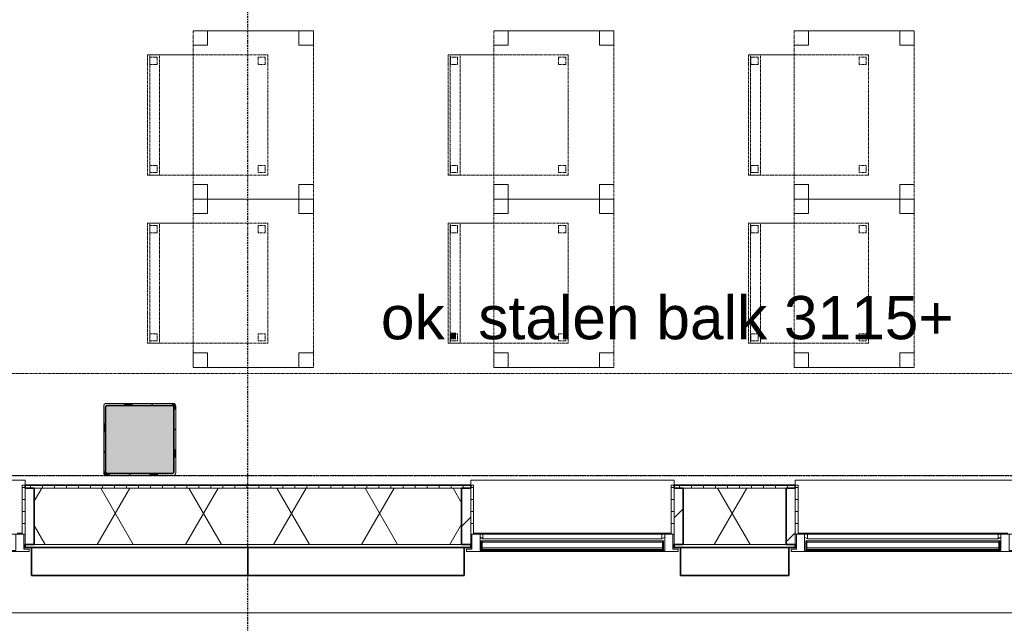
# Model space of a CAD drawing. Header units: millimetres. Extents: x -80560 to 110805, y -11020 to 52719.
# Tile 9 of 182: x 39345 to 43442, y 9385 to 11896. Entities that reach past the tile are written whole.
import ezdxf

# ---------------------------------------------------------------- set-up
doc = ezdxf.new("R2010")
doc.units = ezdxf.units.MM
for name, pattern in [('CENTER2', [20, 8, -4, 4, -4]), ('DASHED2', [6, 4, -2]), ('DASHED2-1', [3, 2, -1])]:
    doc.linetypes.add(name, pattern=pattern)
for name, color, linetype, lineweight in [('A-DETL-HDLN', 90, 'DASHED2', 18), ('A-FLOR-OVHD', 1, 'DASHED2-1', 18), ('A-GENM', 13, 'Continuous', 18), ('A-GLAZ', 151, 'Continuous', 18), ('A-GLAZ-SILL', 1, 'Continuous', 18), ('A-WALL', 113, 'Continuous', 35), ('A-WALL-PATT', 111, 'Continuous', 35), ('G-ANNO-TEXT', 231, 'Continuous', 9), ('I-FURN', 30, 'Continuous', 18), ('S-COLS', 52, 'Continuous', 18), ('S-GRID', 1, 'Continuous', 9)]:
    doc.layers.add(name, color=color, linetype=linetype, lineweight=lineweight)
doc.styles.add('Arial', font='arial.ttf', dxfattribs={"height": 180})
pattern_1 = [(45, (0, 0), (-141.4214, 141.4214), [])]
pattern_2 = [(0, (0, 0), (0, 50), [])]

# ---------------------------------------------------------------- blocks, each defined once
blk = doc.blocks.new('NLRS_28_SCO_UN_staalkolom koker betongevuld_gen_CGA - kolom A-V460-DO_02 tweede verdieping')
at = {"layer": 'S-COLS', "lineweight": 5}
h = blk.add_hatch(dxfattribs=at)
h.set_pattern_fill('FP_170', color=256, style=0, pattern_type=2)
h.set_pattern_definition([(45, (-14950, -10150), (-99.9997, 99.9997), []), (45, (-14865, -10150), (-99.9997, 99.9997), []), (45, (-14860, -10150), (-99.9997, 99.9997), []), (45, (-14855, -10150), (-99.9997, 99.9997), []), (45, (-14850, -10150), (-99.9997, 99.9997), []), (45, (-14845, -10150), (-99.9997, 99.9997), []), (45, (-14840, -10150), (-99.9997, 99.9997), []), (45, (-14835, -10150), (-99.9997, 99.9997), [])])
h.paths.add_polyline_path([(138, -150), (146.5, -146.5), (150, -138), (150, 138), (146.5, 146.5), (138, 150), (-138, 150), (-146.5, 146.5), (-150, 138), (-150, -138), (-146.5, -146.5), (-138, -150)], flags=0)
h.paths.add_polyline_path([(-134, -142), (-139.7, -139.7), (-142, -134), (-142, 134), (-139.7, 139.7), (-134, 142), (134, 142), (139.7, 139.7), (142, 134), (142, -134), (139.7, -139.7), (134, -142)], flags=0)
at = {"layer": 'S-COLS', "lineweight": 9}
blk.add_hatch(color=256, dxfattribs=at).paths.add_polyline_path([(134, -142), (139.7, -139.7), (142, -134), (142, 134), (139.7, 139.7), (134, 142), (-134, 142), (-139.7, 139.7), (-142, 134), (-142, -134), (-139.7, -139.7), (-134, -142)], flags=0)
at = {"layer": 'S-COLS'}
for p, q in [((-150, 138), (-150, -138)), ((-142, -134), (-142, 134)), ((138, 150), (-138, 150)), ((-134, 142), (134, 142)), ((142, 134), (142, -134)), ((150, -138), (150, 138)), ((-138, -150), (138, -150)), ((134, -142), (-134, -142))]:
    blk.add_line(p, q, dxfattribs=at)
at = {"layer": 'S-COLS', "lineweight": 35}
for p, q in [((-142, 134), (-142, -134)), ((134, 142), (-134, 142)), ((142, -134), (142, 134)), ((-134, -142), (134, -142))]:
    blk.add_line(p, q, dxfattribs=at)
at = {"layer": 'S-COLS'}
for centre, radius, start, end in [((-138, 138), 12, 90, 180), ((-134, 134), 8, 90, 180), ((134, 134), 8, 0, 90), ((138, 138), 12, 0, 90), ((-138, -138), 12, 180, 270), ((-134, -134), 8, 180, 270), ((134, -134), 8, 270, 0), ((138, -138), 12, 270, 360)]:
    blk.add_arc(centre, radius, start, end, dxfattribs=at)
at = {"layer": 'S-COLS', "lineweight": 35}
for centre, start, end in [((-134, 134), 90, 180), ((134, 134), 360, 90), ((-134, -134), 180, 270), ((134, -134), 270, 360)]:
    blk.add_arc(centre, 8, start, end, dxfattribs=at)
blk = doc.blocks.new('19112_SW_LeonardoCollege_R2020_rvt-1-DO_02 tweede verdieping')
at = {"color": 9, "lineweight": 9}
blk.add_blockref('NLRS_28_SCO_UN_staalkolom koker betongevuld_gen_CGA - kolom A-V460-DO_02 tweede verdieping', (14950, 10150), dxfattribs=at)
blk = doc.blocks.new('Basic Wall _ 41_WA_n3o_cladding_vertikaal_random_100mm_oorspronkelijk - ___-31301028-DO_02 tweede verdieping')
at = {"layer": 'A-WALL', "lineweight": 18}
for p, q in [((14468, 9701), (14473, 9701)), ((14468, 9699), (14500, 9699)), ((16300, 9699), (16332, 9699)), ((16327, 9701), (16332, 9701)), ((17168, 9701), (17173, 9701)), ((17168, 9699), (17200, 9699)), ((17650, 9699), (17682, 9699)), ((17677, 9701), (17682, 9701)), ((64721, 9429), (11829, 9429))]:
    blk.add_line(p, q, dxfattribs=at)
blk = doc.blocks.new('merk 1800 draaikiep - std-33586350-DO_02 tweede verdieping')
at = {"layer": 'A-GLAZ'}
for p, q in [((-868, 72), (-834, 72)), ((-868, 10), (-868, 72)), ((-834, 72), (-834, 4)), ((-17, 72), (17, 72)), ((-17, 4), (-17, 72)), ((17, 72), (17, 4)), ((834, 72), (868, 72)), ((834, 4), (834, 72)), ((868, 72), (868, 10)), ((-890, 10), (-868, 10)), ((-890, 0), (-890, 10)), ((-834, 4), (-812, 4)), ((-812, 4), (-812, 0)), ((-39, 4), (-17, 4)), ((-39, 0), (-39, 4)), ((17, 4), (39, 4)), ((39, 4), (39, 0)), ((812, 4), (834, 4)), ((812, 0), (812, 4)), ((868, 10), (890, 10)), ((890, 10), (890, 0)), ((-812, 0), (-890, 0)), ((39, 0), (-39, 0)), ((890, 0), (812, 0))]:
    blk.add_line(p, q, dxfattribs=at)
at = {"layer": 'A-GLAZ-SILL'}
for p, q in [((17, 72), (67, 72)), ((784, 72), (834, 72)), ((-812, 4), (-39, 4)), ((-812, 0), (-39, 0)), ((39, 4), (812, 4)), ((39, 0), (812, 0))]:
    blk.add_line(p, q, dxfattribs=at)
blk = doc.blocks.new('merk 900 vast glas - std-31571097-DO_02 tweede verdieping')
at = {"layer": 'A-GLAZ'}
for p, q in [((-362, 0), (-440, 0)), ((-440, 0), (-440, -10)), ((-362, -4), (-362, 0)), ((440, 0), (362, 0)), ((362, 0), (362, -4)), ((440, -10), (440, 0)), ((-440, -10), (-418, -10)), ((-418, -10), (-418, -72)), ((-384, -72), (-384, -4)), ((-384, -4), (-362, -4)), ((362, -4), (384, -4)), ((384, -4), (384, -72)), ((418, -72), (418, -10)), ((418, -10), (440, -10)), ((-418, -72), (-384, -72)), ((384, -72), (418, -72))]:
    blk.add_line(p, q, dxfattribs=at)
at = {"layer": 'A-GLAZ-SILL'}
for p, q in [((362, 0), (-362, 0)), ((362, -4), (-362, -4))]:
    blk.add_line(p, q, dxfattribs=at)
blk = doc.blocks.new('merk 900 draaikiep - std-30819372-DO_02 tweede verdieping')
at = {"layer": 'A-GLAZ'}
for p, q in [((-362, 0), (-440, 0)), ((-440, 0), (-440, -10)), ((-362, -4), (-362, 0)), ((440, 0), (362, 0)), ((362, 0), (362, -4)), ((440, -10), (440, 0)), ((-440, -10), (-418, -10)), ((-418, -10), (-418, -72)), ((-384, -72), (-384, -4)), ((-384, -4), (-362, -4)), ((362, -4), (384, -4)), ((384, -4), (384, -72)), ((418, -72), (418, -10)), ((418, -10), (440, -10)), ((-418, -72), (-384, -72)), ((384, -72), (418, -72))]:
    blk.add_line(p, q, dxfattribs=at)
at = {"layer": 'A-GLAZ-SILL'}
for p, q in [((362, 0), (-362, 0)), ((362, -4), (-362, -4)), ((-334, -72), (-384, -72)), ((384, -72), (334, -72))]:
    blk.add_line(p, q, dxfattribs=at)
blk = doc.blocks.new('NLRS_41_GM_WPB_spouwlat-SH_generiek_ISR - 235x38-V160-DO_02 tweede verdieping')
at = {"layer": 'A-GENM'}
h = blk.add_hatch(dxfattribs=at)
h.set_pattern_fill('FP_68', color=256, style=0, pattern_type=2)
h.set_pattern_definition(pattern_1)
h.paths.add_polyline_path([(16327, 9713), (16327, 9948), (16289, 9948), (16289, 9713)], flags=0)
for p, q in [((16327, 9948), (16289, 9948)), ((16289, 9948), (16289, 9713)), ((16327, 9713), (16327, 9948)), ((16289, 9713), (16327, 9713))]:
    blk.add_line(p, q, dxfattribs=at)
blk = doc.blocks.new('NLRS_41_GM_WPB_spouwlat-SH_generiek_ISR - 235x38-V161-DO_02 tweede verdieping')
at = {"layer": 'A-GENM'}
h = blk.add_hatch(dxfattribs=at)
h.set_pattern_fill('FP_68', color=256, style=0, pattern_type=2)
h.set_pattern_definition(pattern_1)
h.paths.add_polyline_path([(17211, 9713), (17211, 9948), (17173, 9948), (17173, 9713)], flags=0)
for p, q in [((17211, 9948), (17173, 9948)), ((17173, 9948), (17173, 9713)), ((17211, 9713), (17211, 9948)), ((17173, 9713), (17211, 9713))]:
    blk.add_line(p, q, dxfattribs=at)
blk = doc.blocks.new('41_dagkanten_SH_generiek_ISR - 12x204_5-V162-DO_02 tweede verdieping')
at = {"layer": 'A-GENM'}
h = blk.add_hatch(dxfattribs=at)
h.set_pattern_fill('FP_69', color=256, style=0, pattern_type=2)
h.set_pattern_definition(pattern_2)
h.paths.add_polyline_path([(17173, 9756), (17173, 9960.5), (17161, 9960.5), (17161, 9756), (17168, 9756)], flags=0)
for p, q in [((17173, 9960.5), (17161, 9960.5)), ((17161, 9960.5), (17161, 9756)), ((17173, 9756), (17173, 9960.5)), ((17168, 9756), (17173, 9756))]:
    blk.add_line(p, q, dxfattribs=at)
blk = doc.blocks.new('41_dagkanten_SH_generiek_ISR - 12x204_5-V163-DO_02 tweede verdieping')
at = {"layer": 'A-GENM'}
h = blk.add_hatch(dxfattribs=at)
h.set_pattern_fill('FP_69', color=256, style=0, pattern_type=2)
h.set_pattern_definition(pattern_2)
h.paths.add_polyline_path([(16327, 9756), (16339, 9756), (16339, 9960.5), (16327, 9960.5), (16327, 9922.4)], flags=0)
for p, q in [((16339, 9960.5), (16327, 9960.5)), ((16327, 9960.5), (16327, 9756)), ((16339, 9756), (16339, 9960.5)), ((16327, 9756), (16332, 9756))]:
    blk.add_line(p, q, dxfattribs=at)
blk = doc.blocks.new('NLRS_41_GM_WPB_spouwlat-SH_generiek_ISR - 235x38-V192-DO_02 tweede verdieping')
at = {"layer": 'A-GENM'}
h = blk.add_hatch(dxfattribs=at)
h.set_pattern_fill('FP_68', color=256, style=0, pattern_type=2)
h.set_pattern_definition(pattern_1)
h.paths.add_polyline_path([(14511, 9713), (14511, 9948), (14473, 9948), (14473, 9713)], flags=0)
for p, q in [((14511, 9948), (14473, 9948)), ((14473, 9948), (14473, 9713)), ((14511, 9713), (14511, 9948)), ((14473, 9713), (14511, 9713))]:
    blk.add_line(p, q, dxfattribs=at)
blk = doc.blocks.new('41_dagkanten_SH_generiek_ISR - 12x204_5-V193-DO_02 tweede verdieping')
at = {"layer": 'A-GENM'}
h = blk.add_hatch(dxfattribs=at)
h.set_pattern_fill('FP_69', color=256, style=0, pattern_type=2)
h.set_pattern_definition(pattern_2)
h.paths.add_polyline_path([(14473, 9756), (14473, 9960.5), (14461, 9960.5), (14461, 9756), (14468, 9756)], flags=0)
for p, q in [((14473, 9960.5), (14461, 9960.5)), ((14461, 9960.5), (14461, 9756)), ((14473, 9756), (14473, 9960.5)), ((14468, 9756), (14473, 9756))]:
    blk.add_line(p, q, dxfattribs=at)
blk = doc.blocks.new('NLRS_41_GM_WPB_spouwlat-SH_generiek_ISR - 235x38-V195-DO_02 tweede verdieping')
at = {"layer": 'A-GENM'}
h = blk.add_hatch(dxfattribs=at)
h.set_pattern_fill('FP_68', color=256, style=0, pattern_type=2)
h.set_pattern_definition(pattern_1)
h.paths.add_polyline_path([(17677, 9713), (17677, 9948), (17639, 9948), (17639, 9713)], flags=0)
for p, q in [((17677, 9948), (17639, 9948)), ((17639, 9948), (17639, 9713)), ((17677, 9713), (17677, 9948)), ((17639, 9713), (17677, 9713))]:
    blk.add_line(p, q, dxfattribs=at)
blk = doc.blocks.new('41_dagkanten_SH_generiek_ISR - 12x204_5-V198-DO_02 tweede verdieping')
at = {"layer": 'A-GENM'}
h = blk.add_hatch(dxfattribs=at)
h.set_pattern_fill('FP_69', color=256, style=0, pattern_type=2)
h.set_pattern_definition(pattern_2)
h.paths.add_polyline_path([(17677, 9756), (17689, 9756), (17689, 9960.5), (17677, 9960.5), (17677, 9922.4)], flags=0)
for p, q in [((17689, 9960.5), (17677, 9960.5)), ((17677, 9960.5), (17677, 9756)), ((17689, 9756), (17689, 9960.5)), ((17677, 9756), (17682, 9756))]:
    blk.add_line(p, q, dxfattribs=at)
blk = doc.blocks.new('82_tafel1 - tafel 500x700 2-30664860-DO_02 tweede verdieping')
at = {"layer": 'I-FURN', "linetype": 'DASHED2'}
for p, q in [((-350, -250), (-350, 250)), ((-350, 250), (350, 250)), ((350, 250), (-350, 250)), ((-350, 250), (-350, -250)), ((-350, 250), (-350, 190)), ((-290, 250), (-350, 250)), ((-290, 190), (-290, 250)), ((-290, 250), (290, 250)), ((-290, 250), (-290, 190)), ((290, 250), (290, 190)), ((290, 190), (290, 250)), ((350, 250), (290, 250)), ((350, 250), (350, -250)), ((350, -250), (350, 250)), ((350, 190), (350, 250)), ((-350, -190), (-350, 190)), ((-350, 190), (-290, 190)), ((-290, 190), (-350, 190)), ((290, 190), (350, 190)), ((350, 190), (290, 190)), ((350, 190), (350, -190)), ((-290, -190), (-350, -190)), ((-350, -190), (-290, -190)), ((-350, -190), (-350, -250)), ((-290, -250), (-290, -190)), ((-290, -190), (-290, -250)), ((350, -190), (290, -190)), ((290, -190), (290, -250)), ((290, -250), (290, -190)), ((290, -190), (350, -190)), ((350, -250), (350, -190)), ((350, -250), (-350, -250)), ((-350, -250), (350, -250)), ((-350, -250), (-290, -250)), ((290, -250), (-290, -250)), ((290, -250), (350, -250))]:
    blk.add_line(p, q, dxfattribs=at)
blk = doc.blocks.new('82_zitmeubel - stoel 500x500-V57-DO_02 tweede verdieping')
at = {"layer": 'I-FURN', "linetype": 'DASHED2'}
for p, q in [((-192.1, 263), (-192.1, 73)), ((-192.1, 254.1), (-192.1, 263)), ((307.9, 263), (-192.1, 263)), ((307.9, 263), (-192.1, 263)), ((-192.1, 213), (-192.1, 254.1)), ((-192.1, 254.1), (307.9, 254.1)), ((-182.1, 252), (-182.1, 224)), ((-182.1, 224), (-182.1, 252)), ((-153.1, 253), (-181.1, 253)), ((-181.1, 253), (-153.1, 253)), ((-152.1, 224), (-152.1, 252)), ((-152.1, 252), (-152.1, 224)), ((267.9, 252), (267.9, 224)), ((267.9, 224), (267.9, 252)), ((296.9, 253), (268.9, 253)), ((268.9, 253), (296.9, 253)), ((297.9, 224), (297.9, 252)), ((297.9, 252), (297.9, 224)), ((307.9, 73), (307.9, 263)), ((307.9, 263), (307.9, 254.1)), ((307.9, 254.1), (307.9, 213)), ((-192.1, 73), (-192.1, 213)), ((-192.1, 213), (307.9, 213)), ((-181.1, 223), (-153.1, 223)), ((-153.1, 223), (-181.1, 223)), ((268.9, 223), (296.9, 223)), ((296.9, 223), (268.9, 223)), ((307.9, 213), (307.9, 73)), ((-192.1, 73), (-192.1, -237)), ((-192.1, -237), (-192.1, 73)), ((307.9, -237), (307.9, 73)), ((307.9, 73), (307.9, -237)), ((-182.1, -198), (-182.1, -226)), ((-182.1, -226), (-182.1, -198)), ((-153.1, -197), (-181.1, -197)), ((-181.1, -197), (-153.1, -197)), ((-152.1, -226), (-152.1, -198)), ((-152.1, -198), (-152.1, -226)), ((267.9, -198), (267.9, -226)), ((267.9, -226), (267.9, -198)), ((296.9, -197), (268.9, -197)), ((268.9, -197), (296.9, -197)), ((297.9, -226), (297.9, -198)), ((297.9, -198), (297.9, -226)), ((307.9, -237), (-192.1, -237)), ((307.9, -237), (-192.1, -237)), ((-181.1, -227), (-153.1, -227)), ((-153.1, -227), (-181.1, -227)), ((268.9, -227), (296.9, -227)), ((296.9, -227), (268.9, -227))]:
    blk.add_line(p, q, dxfattribs=at)
for centre, start, end in [((-181.1, 252), 90, 180), ((-181.1, 252), 90, 180), ((-153.1, 252), 0, 90), ((-153.1, 252), 0, 90), ((268.9, 252), 90, 180), ((268.9, 252), 90, 180), ((296.9, 252), 0, 90), ((296.9, 252), 0, 90), ((-181.1, 224), 180, 270), ((-181.1, 224), 180, 270), ((-153.1, 224), 270, 0), ((-153.1, 224), 270, 0), ((268.9, 224), 180, 270), ((268.9, 224), 180, 270), ((296.9, 224), 270, 0), ((296.9, 224), 270, 0), ((-181.1, -198), 90, 180), ((-181.1, -198), 90, 180), ((-153.1, -198), 0, 90), ((-153.1, -198), 0, 90), ((268.9, -198), 90, 180), ((268.9, -198), 90, 180), ((296.9, -198), 0, 90), ((296.9, -198), 0, 90), ((-181.1, -226), 180, 270), ((-181.1, -226), 180, 270), ((-153.1, -226), 270, 0), ((-153.1, -226), 270, 0), ((268.9, -226), 180, 270), ((268.9, -226), 180, 270), ((296.9, -226), 270, 0), ((296.9, -226), 270, 0)]:
    blk.add_arc(centre, 1, start, end, dxfattribs=at)
blk = doc.blocks.new('82_zitmeubel - stoel 500x500-V233-DO_02 tweede verdieping')
at = {"layer": 'I-FURN', "linetype": 'DASHED2'}
for p, q in [((-192.1, 263), (-192.1, 73)), ((-192.1, 254.1), (-192.1, 263)), ((307.9, 263), (-192.1, 263)), ((307.9, 263), (-192.1, 263)), ((-192.1, 213), (-192.1, 254.1)), ((-192.1, 254.1), (307.9, 254.1)), ((-182.1, 252), (-182.1, 224)), ((-182.1, 224), (-182.1, 252)), ((-153.1, 253), (-181.1, 253)), ((-181.1, 253), (-153.1, 253)), ((-152.1, 224), (-152.1, 252)), ((-152.1, 252), (-152.1, 224)), ((267.9, 252), (267.9, 224)), ((267.9, 224), (267.9, 252)), ((296.9, 253), (268.9, 253)), ((268.9, 253), (296.9, 253)), ((297.9, 224), (297.9, 252)), ((297.9, 252), (297.9, 224)), ((307.9, 73), (307.9, 263)), ((307.9, 263), (307.9, 254.1)), ((307.9, 254.1), (307.9, 213)), ((-192.1, 73), (-192.1, 213)), ((-192.1, 213), (307.9, 213)), ((-181.1, 223), (-153.1, 223)), ((-153.1, 223), (-181.1, 223)), ((268.9, 223), (296.9, 223)), ((296.9, 223), (268.9, 223)), ((307.9, 213), (307.9, 73)), ((-192.1, 73), (-192.1, -237)), ((-192.1, -237), (-192.1, 73)), ((307.9, -237), (307.9, 73)), ((307.9, 73), (307.9, -237)), ((-182.1, -198), (-182.1, -226)), ((-182.1, -226), (-182.1, -198)), ((-153.1, -197), (-181.1, -197)), ((-181.1, -197), (-153.1, -197)), ((-152.1, -226), (-152.1, -198)), ((-152.1, -198), (-152.1, -226)), ((267.9, -198), (267.9, -226)), ((267.9, -226), (267.9, -198)), ((296.9, -197), (268.9, -197)), ((268.9, -197), (296.9, -197)), ((297.9, -226), (297.9, -198)), ((297.9, -198), (297.9, -226)), ((307.9, -237), (-192.1, -237)), ((307.9, -237), (-192.1, -237)), ((-181.1, -227), (-153.1, -227)), ((-153.1, -227), (-181.1, -227)), ((268.9, -227), (296.9, -227)), ((296.9, -227), (268.9, -227))]:
    blk.add_line(p, q, dxfattribs=at)
for centre, start, end in [((-181.1, 252), 90, 180), ((-181.1, 252), 90, 180), ((-153.1, 252), 0, 90), ((-153.1, 252), 0, 90), ((268.9, 252), 90, 180), ((268.9, 252), 90, 180), ((296.9, 252), 0, 90), ((296.9, 252), 0, 90), ((-181.1, 224), 180, 270), ((-181.1, 224), 180, 270), ((-153.1, 224), 270, 0), ((-153.1, 224), 270, 0), ((268.9, 224), 180, 270), ((268.9, 224), 180, 270), ((296.9, 224), 270, 0), ((296.9, 224), 270, 0), ((-181.1, -198), 90, 180), ((-181.1, -198), 150, 180), ((-181.1, -198), 90, 150), ((-153.1, -198), 0, 90), ((-153.1, -198), 15, 90), ((-153.1, -198), 0, 15), ((268.9, -198), 90, 180), ((268.9, -198), 90, 180), ((296.9, -198), 0, 90), ((296.9, -198), 75, 90), ((296.9, -198), 60, 75), ((296.9, -198), 45, 60), ((296.9, -198), 30, 45), ((296.9, -198), 15, 30), ((296.9, -198), 0, 15), ((-181.1, -226), 180, 270), ((-181.1, -226), 180, 210), ((-181.1, -226), 210, 225), ((-181.1, -226), 225, 270), ((-153.1, -226), 270, 0), ((-153.1, -226), 270, 315), ((-153.1, -226), 315, 330), ((-153.1, -226), 330, 0), ((268.9, -226), 180, 270), ((268.9, -226), 180, 270), ((296.9, -226), 270, 0), ((296.9, -226), 270, 0)]:
    blk.add_arc(centre, 1, start, end, dxfattribs=at)
blk = doc.blocks.new('82_zitmeubel - stoel 500x500-V234-DO_02 tweede verdieping')
at = {"layer": 'I-FURN', "linetype": 'DASHED2'}
for p, q in [((-192.1, 263), (-192.1, 73)), ((-192.1, 254.1), (-192.1, 263)), ((307.9, 263), (-192.1, 263)), ((307.9, 263), (-192.1, 263)), ((-192.1, 213), (-192.1, 254.1)), ((-192.1, 254.1), (307.9, 254.1)), ((-182.1, 252), (-182.1, 224)), ((-182.1, 224), (-182.1, 252)), ((-153.1, 253), (-181.1, 253)), ((-181.1, 253), (-153.1, 253)), ((-152.1, 224), (-152.1, 252)), ((-152.1, 252), (-152.1, 224)), ((267.9, 252), (267.9, 224)), ((267.9, 224), (267.9, 252)), ((296.9, 253), (268.9, 253)), ((268.9, 253), (296.9, 253)), ((297.9, 224), (297.9, 252)), ((297.9, 252), (297.9, 224)), ((307.9, 73), (307.9, 263)), ((307.9, 263), (307.9, 254.1)), ((307.9, 254.1), (307.9, 213)), ((-192.1, 73), (-192.1, 213)), ((-192.1, 213), (307.9, 213)), ((-181.1, 223), (-153.1, 223)), ((-153.1, 223), (-181.1, 223)), ((268.9, 223), (296.9, 223)), ((296.9, 223), (268.9, 223)), ((307.9, 213), (307.9, 73)), ((-192.1, 73), (-192.1, -237)), ((-192.1, -237), (-192.1, 73)), ((307.9, -237), (307.9, 73)), ((307.9, 73), (307.9, -237)), ((-182.1, -198), (-182.1, -226)), ((-182.1, -226), (-182.1, -198)), ((-153.1, -197), (-181.1, -197)), ((-181.1, -197), (-153.1, -197)), ((-152.1, -226), (-152.1, -198)), ((-152.1, -198), (-152.1, -226)), ((267.9, -198), (267.9, -226)), ((267.9, -226), (267.9, -198)), ((296.9, -197), (268.9, -197)), ((268.9, -197), (296.9, -197)), ((297.9, -226), (297.9, -198)), ((297.9, -198), (297.9, -226)), ((307.9, -237), (-192.1, -237)), ((307.9, -237), (-192.1, -237)), ((-181.1, -227), (-153.1, -227)), ((-153.1, -227), (-181.1, -227)), ((268.9, -227), (296.9, -227)), ((296.9, -227), (268.9, -227))]:
    blk.add_line(p, q, dxfattribs=at)
for centre, start, end in [((-181.1, 252), 90, 180), ((-181.1, 252), 90, 180), ((-153.1, 252), 0, 90), ((-153.1, 252), 0, 90), ((268.9, 252), 90, 180), ((268.9, 252), 90, 180), ((296.9, 252), 0, 90), ((296.9, 252), 0, 90), ((-181.1, 224), 180, 270), ((-181.1, 224), 180, 270), ((-153.1, 224), 270, 0), ((-153.1, 224), 270, 0), ((268.9, 224), 180, 270), ((268.9, 224), 180, 270), ((296.9, 224), 270, 0), ((296.9, 224), 270, 0), ((-181.1, -198), 90, 180), ((-181.1, -198), 150, 165), ((-181.1, -198), 165, 180), ((-181.1, -198), 90, 150), ((-153.1, -198), 0, 90), ((-153.1, -198), 75, 90), ((-153.1, -198), 60, 75), ((-153.1, -198), 0, 60), ((268.9, -198), 90, 180), ((268.9, -198), 90, 180), ((296.9, -198), 0, 90), ((296.9, -198), 75, 90), ((296.9, -198), 60, 75), ((296.9, -198), 45, 60), ((296.9, -198), 30, 45), ((296.9, -198), 0, 30), ((-181.1, -226), 180, 270), ((-181.1, -226), 180, 195), ((-181.1, -226), 195, 210), ((-181.1, -226), 210, 225), ((-181.1, -226), 225, 255), ((-181.1, -226), 255, 270), ((-153.1, -226), 270, 0), ((-153.1, -226), 270, 285), ((-153.1, -226), 285, 0), ((268.9, -226), 180, 270), ((268.9, -226), 180, 270), ((296.9, -226), 270, 0), ((296.9, -226), 270, 0)]:
    blk.add_arc(centre, 1, start, end, dxfattribs=at)
blk = doc.blocks.new('82_zitmeubel - stoel 500x500-V235-DO_02 tweede verdieping')
at = {"layer": 'I-FURN', "linetype": 'DASHED2'}
for p, q in [((-192.1, 263), (-192.1, 73)), ((-192.1, 254.1), (-192.1, 263)), ((307.9, 263), (-192.1, 263)), ((307.9, 263), (-192.1, 263)), ((-192.1, 213), (-192.1, 254.1)), ((-192.1, 254.1), (307.9, 254.1)), ((-182.1, 252), (-182.1, 224)), ((-182.1, 224), (-182.1, 252)), ((-153.1, 253), (-181.1, 253)), ((-181.1, 253), (-153.1, 253)), ((-152.1, 224), (-152.1, 252)), ((-152.1, 252), (-152.1, 224)), ((267.9, 252), (267.9, 224)), ((267.9, 224), (267.9, 252)), ((296.9, 253), (268.9, 253)), ((268.9, 253), (296.9, 253)), ((297.9, 224), (297.9, 252)), ((297.9, 252), (297.9, 224)), ((307.9, 73), (307.9, 263)), ((307.9, 263), (307.9, 254.1)), ((307.9, 254.1), (307.9, 213)), ((-192.1, 73), (-192.1, 213)), ((-192.1, 213), (307.9, 213)), ((-181.1, 223), (-153.1, 223)), ((-153.1, 223), (-181.1, 223)), ((268.9, 223), (296.9, 223)), ((296.9, 223), (268.9, 223)), ((307.9, 213), (307.9, 73)), ((-192.1, 73), (-192.1, -237)), ((-192.1, -237), (-192.1, 73)), ((307.9, -237), (307.9, 73)), ((307.9, 73), (307.9, -237)), ((-182.1, -198), (-182.1, -226)), ((-182.1, -226), (-182.1, -198)), ((-153.1, -197), (-181.1, -197)), ((-181.1, -197), (-153.1, -197)), ((-152.1, -226), (-152.1, -198)), ((-152.1, -198), (-152.1, -226)), ((267.9, -198), (267.9, -226)), ((267.9, -226), (267.9, -198)), ((296.9, -197), (268.9, -197)), ((268.9, -197), (296.9, -197)), ((297.9, -226), (297.9, -198)), ((297.9, -198), (297.9, -226)), ((307.9, -237), (-192.1, -237)), ((307.9, -237), (-192.1, -237)), ((-181.1, -227), (-153.1, -227)), ((-153.1, -227), (-181.1, -227)), ((268.9, -227), (296.9, -227)), ((296.9, -227), (268.9, -227))]:
    blk.add_line(p, q, dxfattribs=at)
for centre, start, end in [((-181.1, 252), 90, 180), ((-181.1, 252), 90, 180), ((-153.1, 252), 0, 90), ((-153.1, 252), 0, 90), ((268.9, 252), 90, 180), ((268.9, 252), 90, 180), ((296.9, 252), 0, 90), ((296.9, 252), 0, 90), ((-181.1, 224), 180, 270), ((-181.1, 224), 180, 270), ((-153.1, 224), 270, 0), ((-153.1, 224), 270, 0), ((268.9, 224), 180, 270), ((268.9, 224), 180, 270), ((296.9, 224), 270, 0), ((296.9, 224), 270, 0), ((-181.1, -198), 90, 180), ((-181.1, -198), 90, 180), ((-153.1, -198), 0, 90), ((-153.1, -198), 0, 90), ((268.9, -198), 90, 180), ((268.9, -198), 90, 180), ((296.9, -198), 0, 90), ((296.9, -198), 0, 90), ((-181.1, -226), 180, 270), ((-181.1, -226), 180, 270), ((-153.1, -226), 270, 0), ((-153.1, -226), 270, 345), ((-153.1, -226), 345, 0), ((268.9, -226), 180, 270), ((268.9, -226), 180, 195), ((268.9, -226), 195, 270), ((296.9, -226), 270, 0), ((296.9, -226), 270, 0)]:
    blk.add_arc(centre, 1, start, end, dxfattribs=at)
blk = doc.blocks.new('82_zitmeubel - stoel 500x500-V236-DO_02 tweede verdieping')
at = {"layer": 'I-FURN', "linetype": 'DASHED2'}
for p, q in [((-192.1, 263), (-192.1, 73)), ((-192.1, 254.1), (-192.1, 263)), ((307.9, 263), (-192.1, 263)), ((307.9, 263), (-192.1, 263)), ((-192.1, 213), (-192.1, 254.1)), ((-192.1, 254.1), (307.9, 254.1)), ((-182.1, 252), (-182.1, 224)), ((-182.1, 224), (-182.1, 252)), ((-153.1, 253), (-181.1, 253)), ((-181.1, 253), (-153.1, 253)), ((-152.1, 224), (-152.1, 252)), ((-152.1, 252), (-152.1, 224)), ((267.9, 252), (267.9, 224)), ((267.9, 224), (267.9, 252)), ((296.9, 253), (268.9, 253)), ((268.9, 253), (296.9, 253)), ((297.9, 224), (297.9, 252)), ((297.9, 252), (297.9, 224)), ((307.9, 73), (307.9, 263)), ((307.9, 263), (307.9, 254.1)), ((307.9, 254.1), (307.9, 213)), ((-192.1, 73), (-192.1, 213)), ((-192.1, 213), (307.9, 213)), ((-181.1, 223), (-153.1, 223)), ((-153.1, 223), (-181.1, 223)), ((268.9, 223), (296.9, 223)), ((296.9, 223), (268.9, 223)), ((307.9, 213), (307.9, 73)), ((-192.1, 73), (-192.1, -237)), ((-192.1, -237), (-192.1, 73)), ((307.9, -237), (307.9, 73)), ((307.9, 73), (307.9, -237)), ((-182.1, -198), (-182.1, -226)), ((-182.1, -226), (-182.1, -198)), ((-153.1, -197), (-181.1, -197)), ((-181.1, -197), (-153.1, -197)), ((-152.1, -226), (-152.1, -198)), ((-152.1, -198), (-152.1, -226)), ((267.9, -198), (267.9, -226)), ((267.9, -226), (267.9, -198)), ((296.9, -197), (268.9, -197)), ((268.9, -197), (296.9, -197)), ((297.9, -226), (297.9, -198)), ((297.9, -198), (297.9, -226)), ((307.9, -237), (-192.1, -237)), ((307.9, -237), (-192.1, -237)), ((-181.1, -227), (-153.1, -227)), ((-153.1, -227), (-181.1, -227)), ((268.9, -227), (296.9, -227)), ((296.9, -227), (268.9, -227))]:
    blk.add_line(p, q, dxfattribs=at)
for centre, start, end in [((-181.1, 252), 90, 180), ((-181.1, 252), 90, 180), ((-153.1, 252), 0, 90), ((-153.1, 252), 0, 90), ((268.9, 252), 90, 180), ((268.9, 252), 90, 180), ((296.9, 252), 0, 90), ((296.9, 252), 0, 90), ((-181.1, 224), 180, 270), ((-181.1, 224), 180, 270), ((-153.1, 224), 270, 0), ((-153.1, 224), 270, 0), ((268.9, 224), 180, 270), ((268.9, 224), 180, 270), ((296.9, 224), 270, 0), ((296.9, 224), 270, 0), ((-181.1, -198), 90, 180), ((-181.1, -198), 90, 180), ((-153.1, -198), 0, 90), ((-153.1, -198), 0, 90), ((268.9, -198), 90, 180), ((268.9, -198), 90, 180), ((296.9, -198), 0, 90), ((296.9, -198), 60, 90), ((296.9, -198), 45, 60), ((296.9, -198), 30, 45), ((296.9, -198), 15, 30), ((296.9, -198), 0, 15), ((-181.1, -226), 180, 270), ((-181.1, -226), 180, 210), ((-181.1, -226), 210, 225), ((-181.1, -226), 225, 240), ((-181.1, -226), 240, 255), ((-181.1, -226), 255, 270), ((-153.1, -226), 270, 0), ((-153.1, -226), 270, 285), ((-153.1, -226), 285, 315), ((-153.1, -226), 315, 330), ((-153.1, -226), 330, 345), ((-153.1, -226), 345, 0), ((268.9, -226), 180, 270), ((268.9, -226), 180, 270), ((296.9, -226), 270, 0), ((296.9, -226), 270, 345), ((296.9, -226), 345, 0)]:
    blk.add_arc(centre, 1, start, end, dxfattribs=at)
blk = doc.blocks.new('30_n3o_RT72_glas met glaslat - Type 1-33567359-DO_02 tweede verdieping')
at = {"layer": 'A-GENM'}
for points in [[(349.6, -5), (-379, -5), (-379, -11), (379, -11), (379, -5)], [(349.6, -35), (-379, -35), (-379, -41), (379, -41), (379, -35)]]:
    blk.add_hatch(color=256, dxfattribs=at).paths.add_polyline_path(points, flags=0)
for p, q in [((379, -5), (-379, -5)), ((-379, -5), (-379, -11)), ((-375, -5), (-379, -5)), ((-379, -5), (-379, -41)), ((-379, -11), (379, -11)), ((379, -35), (-379, -35)), ((-379, -35), (-379, -41)), ((-375, -41), (-375, -5)), ((379, -5), (375, -5)), ((375, -5), (375, -41)), ((379, -11), (379, -5)), ((379, -41), (379, -5)), ((379, -41), (379, -35)), ((-379, -41), (379, -41)), ((-379, -41), (-375, -41)), ((375, -41), (379, -41))]:
    blk.add_line(p, q, dxfattribs=at)
blk = doc.blocks.new('DPWP_30_n3o_RT72_glas met glaslat Frame1 - Type 1-33567362-DO_02 tweede verdieping')
at = {"layer": 'A-GENM'}
for p, q in [((-372, -7.8), (-384, -15)), ((-384, -27), (-372, -27)), ((372, -7.8), (-372, -7.8)), ((-372, -7.8), (-372, -27)), ((-372, -27), (-372, -7.8)), ((-372, -27), (372, -27)), ((372, -27), (372, -7.8)), ((384, -15), (372, -7.8)), ((372, -7.8), (372, -27)), ((372, -27), (384, -27))]:
    blk.add_line(p, q, dxfattribs=at)
blk = doc.blocks.new('30_n3o_RT72_glas met glaslat - Type 1-33586359-DO_02 tweede verdieping')
at = {"layer": 'A-GENM'}
for points in [[(-403.5, 35), (403.5, 35), (403.5, 41), (-403.5, 41)], [(-403.5, 5), (403.5, 5), (403.5, 11), (-403.5, 11)]]:
    blk.add_hatch(color=256, dxfattribs=at).paths.add_polyline_path(points, flags=0)
for p, q in [((403.5, 41), (-403.5, 41)), ((-403.5, 41), (-403.5, 35)), ((-399.5, 41), (-403.5, 41)), ((-403.5, 41), (-403.5, 5)), ((-399.5, 5), (-399.5, 41)), ((403.5, 41), (399.5, 41)), ((399.5, 41), (399.5, 5)), ((403.5, 35), (403.5, 41)), ((403.5, 5), (403.5, 41)), ((-403.5, 35), (403.5, 35)), ((403.5, 11), (-403.5, 11)), ((-403.5, 11), (-403.5, 5)), ((-403.5, 5), (403.5, 5)), ((-403.5, 5), (-399.5, 5)), ((399.5, 5), (403.5, 5)), ((403.5, 5), (403.5, 11))]:
    blk.add_line(p, q, dxfattribs=at)
blk = doc.blocks.new('DPWP_30_n3o_RT72_glas met glaslat Frame1 - Type 1-33586362-DO_02 tweede verdieping')
at = {"layer": 'A-GENM'}
for p, q in [((-396.5, 27), (-408.5, 27)), ((-408.5, 15), (-396.5, 7.8)), ((396.5, 27), (-396.5, 27)), ((-396.5, 27), (-396.5, 7.8)), ((-396.5, 7.8), (-396.5, 27)), ((-396.5, 7.8), (396.5, 7.8)), ((396.5, 7.8), (396.5, 27)), ((408.5, 27), (396.5, 27)), ((396.5, 27), (396.5, 7.8)), ((396.5, 7.8), (408.5, 15))]:
    blk.add_line(p, q, dxfattribs=at)
blk = doc.blocks.new('NLRS_42_GM_ISR_vensterbank_kunststeen-SH_generiek_ISR - 220x20-V475-DO_02 tweede verdieping')
at = {"layer": 'A-GENM'}
for p, q in [((-873, 199.5), (-873, 220)), ((-873, 220), (873, 220)), ((873, 220), (873, 199.5)), ((11, 0), (-861, 0)), ((861, 0), (840, 0))]:
    blk.add_line(p, q, dxfattribs=at)
blk = doc.blocks.new('NLRS_42_GM_ISR_vensterbank_kunststeen-SH_generiek_ISR - 220x20-33891784-DO_02 tweede verdieping')
at = {"layer": 'A-GENM'}
for p, q in [((-423, 199.5), (-423, 220)), ((-423, 220), (423, 220)), ((423, 220), (423, 199.5)), ((-390, 0), (-411, 0)), ((411, 0), (390, 0))]:
    blk.add_line(p, q, dxfattribs=at)
blk = doc.blocks.new('NLRS_42_GM_ISR_vensterbank_kunststeen-SH_generiek_ISR - 220x20-V481-DO_02 tweede verdieping')
at = {"layer": 'A-GENM'}
for p, q in [((-423, 199.5), (-423, 220)), ((-423, 220), (423, 220)), ((423, 220), (423, 199.5)), ((411, 0), (-411, 0))]:
    blk.add_line(p, q, dxfattribs=at)

msp = doc.modelspace()

# ---------------------------------------------------------------- hatches: boundary and pattern name
at = {"layer": 'A-WALL-PATT', "lineweight": 18}
h = msp.add_hatch(dxfattribs=at)
h.set_pattern_fill('FP_80', color=256, angle=90, style=0, pattern_type=2)
h.set_pattern_definition([(90, (57640.07, 9701), (-50, -2e-13), [])])
h.paths.add_polyline_path([(77617.8, 9948), (78284.3, 9948), (78284.3, 9960.5), (77617.8, 9960.5)], flags=0)
h.paths.add_polyline_path([(73011.8, 9948), (73171.8, 9948), (73171.8, 9960.5), (72217.8, 9960.5), (72217.8, 9948), (72424.4, 9948)], flags=0)
h.paths.add_polyline_path([(70471.8, 9948), (70471.8, 9960.5), (69517.8, 9960.5), (69517.8, 9948), (70433.8, 9948)], flags=0)
h.paths.add_polyline_path([(67138.3, 9948), (67771.8, 9948), (67771.8, 9960.5), (65917.8, 9960.5), (65917.8, 9948), (66551, 9948)], flags=0)
h.paths.add_polyline_path([(63271.8, 9948), (63271.8, 9960.5), (61417.8, 9960.5), (61417.8, 9948), (63233.8, 9948)], flags=0)
h.paths.add_polyline_path([(56971.8, 9948), (56971.8, 9960.5), (54967.9, 9960.5), (54967.9, 9948), (56933.8, 9948)], flags=0)
h.paths.add_polyline_path([(54083.9, 9948), (54121.9, 9948), (54121.9, 9960.5), (52417.8, 9960.5), (52417.8, 9948), (53923.1, 9948)], flags=0)
h.paths.add_polyline_path([(51426.9, 9948), (51571.8, 9948), (51571.8, 9960.5), (50167.8, 9960.5), (50167.8, 9948), (51280.1, 9948)], flags=0)
h.paths.add_polyline_path([(49283.8, 9948), (49321.8, 9948), (49321.8, 9960.5), (48817.8, 9960.5), (48817.8, 9948), (48930.7, 9948)], flags=0)
h.paths.add_polyline_path([(46171.8, 9948), (46171.8, 9960.5), (44317.8, 9960.5), (44317.8, 9948), (46133.8, 9948)], flags=0)
h.paths.add_polyline_path([(42469.9, 9948), (42571.8, 9948), (42571.8, 9960.5), (42067.8, 9960.5), (42067.8, 9948), (42105.8, 9948)], flags=0)
h.paths.add_polyline_path([(41183.8, 9948), (41221.8, 9948), (41221.8, 9960.5), (39367.8, 9960.5), (39367.8, 9948), (40707.9, 9948)], flags=0)
h.paths.add_polyline_path([(38483.8, 9948), (38521.8, 9948), (38521.8, 9960.5), (37242.8, 9960.5), (37242.8, 9948), (38358.5, 9948)], flags=0)
h = msp.add_hatch(dxfattribs=at)
h.set_pattern_fill('FP_2', color=256, style=0, pattern_type=2)
h.set_pattern_definition([(60, (24894.82, 0), (-274.963, 158.75), []), (120, (24894.82, 0), (-274.963, -158.75), [])])
h.paths.add_polyline_path([(78296.8, 9713), (78296.8, 9948), (77655.8, 9948), (77655.8, 9713), (78284.3, 9713)], flags=0)
h.paths.add_polyline_path([(73133.8, 9713), (73133.8, 9948), (72255.8, 9948), (72255.8, 9713), (73011.8, 9713)], flags=0)
h.paths.add_polyline_path([(70433.8, 9713), (70433.8, 9948), (69555.8, 9948), (69555.8, 9713), (70368.7, 9713)], flags=0)
h.paths.add_polyline_path([(67733.8, 9713), (67733.8, 9948), (65955.8, 9948), (65955.8, 9713), (67725.7, 9713)], flags=0)
h.paths.add_polyline_path([(63026.9, 9713), (63233.8, 9713), (63233.8, 9948), (61455.8, 9948), (61455.8, 9713), (61852.3, 9713)], flags=0)
h.paths.add_polyline_path([(56566.2, 9713), (56933.8, 9713), (56933.8, 9948), (55005.9, 9948), (55005.9, 9713), (55978.8, 9713)], flags=0)
h.paths.add_polyline_path([(53923.1, 9713), (54083.9, 9713), (54083.9, 9948), (52455.8, 9948), (52455.8, 9713), (53629.4, 9713)], flags=0)
h.paths.add_polyline_path([(51280.1, 9713), (51533.8, 9713), (51533.8, 9948), (50205.8, 9948), (50205.8, 9713), (50692.7, 9713)], flags=0)
h.paths.add_polyline_path([(49283.8, 9713), (49283.8, 9948), (48855.8, 9948), (48855.8, 9713), (49224.4, 9713)], flags=0)
h.paths.add_polyline_path([(46133.8, 9713), (46133.8, 9948), (44355.8, 9948), (44355.8, 9713), (45994, 9713)], flags=0)
h.paths.add_polyline_path([(42469.9, 9713), (42533.8, 9713), (42533.8, 9948), (42105.8, 9948), (42105.8, 9713), (42176.2, 9713)], flags=0)
h.paths.add_polyline_path([(38483.8, 9713), (38483.8, 9948), (37007.8, 9948), (37007.8, 9713), (38358.5, 9713)], flags=0)
h.paths.add_polyline_path([(41001.5, 9713), (41183.8, 9713), (41183.8, 9948), (39405.8, 9948), (39405.8, 9713), (40707.9, 9713)], flags=0)
h = msp.add_hatch(dxfattribs=at)
h.set_pattern_fill('FP_79', color=256, style=0, pattern_type=2)
h.set_pattern_definition([(0, (57640.07, 9701), (2e-14, 50), [])])
h.paths.add_polyline_path([(78531.8, 9701), (78531.8, 9713), (77617.8, 9713), (77617.8, 9701), (78297.9, 9701)], flags=0)
h.paths.add_polyline_path([(73171.8, 9701), (73171.8, 9713), (72217.8, 9713), (72217.8, 9701), (73011.8, 9701)], flags=0)
h.paths.add_polyline_path([(70471.8, 9701), (70471.8, 9713), (69517.8, 9713), (69517.8, 9701), (70368.7, 9701)], flags=0)
h.paths.add_polyline_path([(67725.7, 9701), (67771.8, 9701), (67771.8, 9713), (65917.8, 9713), (65917.8, 9701), (67138.3, 9701)], flags=0)
h.paths.add_polyline_path([(63271.8, 9701), (63271.8, 9713), (61417.8, 9713), (61417.8, 9701), (63026.9, 9701)], flags=0)
h.paths.add_polyline_path([(56859.8, 9701), (56971.8, 9701), (56971.8, 9713), (54967.9, 9713), (54967.9, 9701), (56566.2, 9701)], flags=0)
h.paths.add_polyline_path([(54121.9, 9701), (54121.9, 9713), (52417.8, 9713), (52417.8, 9701), (53923.1, 9701)], flags=0)
h.paths.add_polyline_path([(51571.8, 9701), (51571.8, 9713), (50167.8, 9713), (50167.8, 9701), (51280.1, 9701)], flags=0)
h.paths.add_polyline_path([(49321.8, 9701), (49321.8, 9713), (48817.8, 9713), (48817.8, 9701), (49224.4, 9701)], flags=0)
h.paths.add_polyline_path([(45406.6, 9701), (46171.8, 9701), (46171.8, 9713), (44317.8, 9713), (44317.8, 9701), (44819.3, 9701)], flags=0)
h.paths.add_polyline_path([(41001.5, 9701), (41221.8, 9701), (41221.8, 9713), (39367.8, 9713), (39367.8, 9701), (40707.9, 9701)], flags=0)
h.paths.add_polyline_path([(42469.9, 9701), (42571.8, 9701), (42571.8, 9713), (42067.8, 9713), (42067.8, 9701), (42176.2, 9701)], flags=0)
h.paths.add_polyline_path([(38521.8, 9701), (38521.8, 9713), (36995.8, 9713), (36995.8, 9701), (38358.5, 9701)], flags=0)

# ---------------------------------------------------------------- linework, layer by layer
at = {"layer": 'A-DETL-HDLN'}
for p, q in [((34894.8, 10425), (46694.8, 10425)), ((46694.8, 10000), (34894.8, 10000))]:
    msp.add_line(p, q, dxfattribs=at)
at = {"layer": 'A-FLOR-OVHD'}
msp.add_line((78815.8, 9429), (34323.8, 9429), dxfattribs=at)
at = {"layer": 'A-WALL'}
for p, q in [((41221.8, 9960.5), (39367.8, 9960.5)), ((39367.8, 9960.5), (39367.8, 9948)), ((41221.8, 9948), (41221.8, 9960.5)), ((42571.8, 9960.5), (42067.8, 9960.5)), ((42067.8, 9960.5), (42067.8, 9948)), ((42571.8, 9948), (42571.8, 9960.5)), ((39367.8, 9948), (39405.8, 9948)), ((39405.8, 9948), (39405.8, 9713)), ((41183.8, 9713), (41183.8, 9948)), ((41183.8, 9948), (41221.8, 9948)), ((42067.8, 9948), (42105.8, 9948)), ((42105.8, 9948), (42105.8, 9713)), ((42533.8, 9713), (42533.8, 9948)), ((42533.8, 9948), (42571.8, 9948)), ((39405.8, 9713), (39367.8, 9713)), ((39367.8, 9713), (39367.8, 9701)), ((41221.8, 9713), (41183.8, 9713)), ((41221.8, 9701), (41221.8, 9713)), ((42105.8, 9713), (42067.8, 9713)), ((42067.8, 9713), (42067.8, 9701)), ((42571.8, 9713), (42533.8, 9713)), ((42571.8, 9701), (42571.8, 9713)), ((39367.8, 9701), (41221.8, 9701)), ((41194.8, 9701), (39394.8, 9701)), ((39394.8, 9701), (39394.8, 9584)), ((40294.8, 9701), (40294.8, 9584)), ((41194.8, 9584), (41194.8, 9701)), ((42067.8, 9701), (42571.8, 9701)), ((42544.8, 9701), (42094.8, 9701)), ((42094.8, 9701), (42094.8, 9584)), ((42544.8, 9584), (42544.8, 9701)), ((39394.8, 9584), (41194.8, 9584)), ((42094.8, 9584), (42544.8, 9584))]:
    msp.add_line(p, q, dxfattribs=at)
at = {"layer": 'A-WALL', "lineweight": 18}
for p, q in [((39405.8, 9948), (41183.8, 9948)), ((42105.8, 9948), (42533.8, 9948)), ((39367.8, 9713), (39362.8, 9713)), ((39405.8, 9713), (41183.8, 9713)), ((41226.8, 9713), (41221.8, 9713)), ((42067.8, 9713), (42062.8, 9713)), ((42105.8, 9713), (42533.8, 9713)), ((42576.8, 9713), (42571.8, 9713))]:
    msp.add_line(p, q, dxfattribs=at)
at = {"layer": 'S-GRID', "linetype": 'CENTER2', "lineweight": 25}
for p, q in [((40294.8, 4383.3), (40294.8, 52119.1)), ((29945.3, 10000), (110204.9, 10000))]:
    msp.add_line(p, q, dxfattribs=at)

# ---------------------------------------------------------------- block references
at = {"color": 250, "lineweight": 5}
msp.add_blockref('19112_SW_LeonardoCollege_R2020_rvt-1-DO_02 tweede verdieping', (24894.8, 0), dxfattribs=at)
at = {"layer": 'A-GENM'}
for name, p in [('NLRS_42_GM_ISR_vensterbank_kunststeen-SH_generiek_ISR - 220x20-33891784-DO_02 tweede verdieping', (38944.8, 9761)), ('41_dagkanten_SH_generiek_ISR - 12x204_5-V193-DO_02 tweede verdieping', (24894.8, 0)), ('NLRS_42_GM_ISR_vensterbank_kunststeen-SH_generiek_ISR - 220x20-V481-DO_02 tweede verdieping', (41644.8, 9761)), ('41_dagkanten_SH_generiek_ISR - 12x204_5-V163-DO_02 tweede verdieping', (24894.8, 0)), ('41_dagkanten_SH_generiek_ISR - 12x204_5-V162-DO_02 tweede verdieping', (24894.8, 0)), ('NLRS_42_GM_ISR_vensterbank_kunststeen-SH_generiek_ISR - 220x20-V475-DO_02 tweede verdieping', (43444.8, 9761)), ('41_dagkanten_SH_generiek_ISR - 12x204_5-V198-DO_02 tweede verdieping', (24894.8, 0)), ('NLRS_41_GM_WPB_spouwlat-SH_generiek_ISR - 235x38-V192-DO_02 tweede verdieping', (24894.8, 0)), ('NLRS_41_GM_WPB_spouwlat-SH_generiek_ISR - 235x38-V160-DO_02 tweede verdieping', (24894.8, 0)), ('NLRS_41_GM_WPB_spouwlat-SH_generiek_ISR - 235x38-V161-DO_02 tweede verdieping', (24894.8, 0)), ('NLRS_41_GM_WPB_spouwlat-SH_generiek_ISR - 235x38-V195-DO_02 tweede verdieping', (24894.8, 0)), ('DPWP_30_n3o_RT72_glas met glaslat Frame1 - Type 1-33586362-DO_02 tweede verdieping', (43019.3, 9729)), ('30_n3o_RT72_glas met glaslat - Type 1-33586359-DO_02 tweede verdieping', (43019.3, 9688))]:
    msp.add_blockref(name, p, dxfattribs=at)
at = {"layer": 'A-GENM', "rotation": 180}
for name, p in [('DPWP_30_n3o_RT72_glas met glaslat Frame1 - Type 1-33567362-DO_02 tweede verdieping', (41644.8, 9729)), ('30_n3o_RT72_glas met glaslat - Type 1-33567359-DO_02 tweede verdieping', (41644.8, 9688))]:
    msp.add_blockref(name, p, dxfattribs=at)
at = {"layer": 'A-GLAZ', "rotation": 180}
for name, p in [('merk 900 draaikiep - std-30819372-DO_02 tweede verdieping', (38944.8, 9684)), ('merk 900 vast glas - std-31571097-DO_02 tweede verdieping', (41644.8, 9684))]:
    msp.add_blockref(name, p, dxfattribs=at)
at = {"layer": 'A-GLAZ'}
msp.add_blockref('merk 1800 draaikiep - std-33586350-DO_02 tweede verdieping', (43444.8, 9684), dxfattribs=at)
at = {"layer": 'A-WALL', "lineweight": 18}
msp.add_blockref('Basic Wall _ 41_WA_n3o_cladding_vertikaal_random_100mm_oorspronkelijk - ___-31301028-DO_02 tweede verdieping', (24894.8, 0), dxfattribs=at)
at = {"layer": 'I-FURN', "linetype": 'DASHED2', "rotation": 89.99999999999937}
for name, p in [('82_tafel1 - tafel 500x700 2-30664860-DO_02 tweede verdieping', (40317.3, 11500)), ('82_tafel1 - tafel 500x700 2-30664860-DO_02 tweede verdieping', (41567.3, 11500)), ('82_tafel1 - tafel 500x700 2-30664860-DO_02 tweede verdieping', (42817.3, 11500)), ('82_zitmeubel - stoel 500x500-V233-DO_02 tweede verdieping', (40140.3, 11442.1)), ('82_zitmeubel - stoel 500x500-V57-DO_02 tweede verdieping', (41390.3, 11442.1)), ('82_zitmeubel - stoel 500x500-V236-DO_02 tweede verdieping', (42640.3, 11442.1)), ('82_tafel1 - tafel 500x700 2-30664860-DO_02 tweede verdieping', (40317.3, 10800)), ('82_tafel1 - tafel 500x700 2-30664860-DO_02 tweede verdieping', (41567.3, 10800)), ('82_tafel1 - tafel 500x700 2-30664860-DO_02 tweede verdieping', (42817.3, 10800)), ('82_zitmeubel - stoel 500x500-V57-DO_02 tweede verdieping', (40140.3, 10742.1)), ('82_zitmeubel - stoel 500x500-V234-DO_02 tweede verdieping', (41390.3, 10742.1)), ('82_zitmeubel - stoel 500x500-V235-DO_02 tweede verdieping', (42640.3, 10742.1))]:
    msp.add_blockref(name, p, dxfattribs=at)

# ---------------------------------------------------------------- texts
at = {"layer": 'G-ANNO-TEXT', "color": 7, "insert": (40848, 10746.9), "char_height": 180, "width": 2878.058, "attachment_point": 1, "style": 'Arial'}
msp.add_mtext('ok. stalen balk 3115+ ', dxfattribs=at)

doc.saveas('drawing.dxf')
